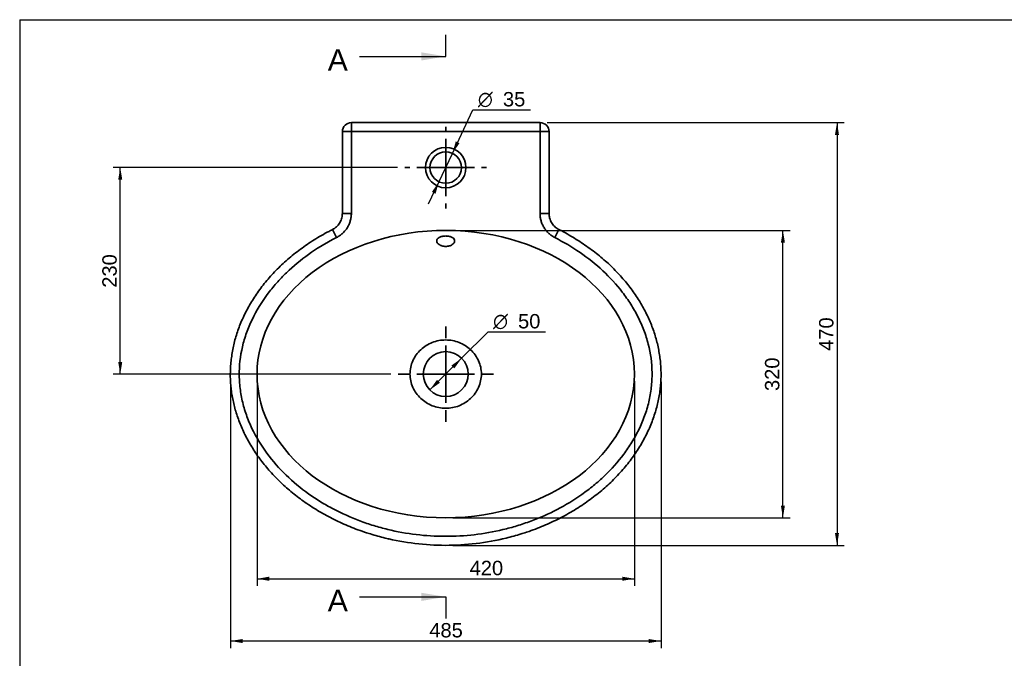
# Paper-space layout 'Foglio1' of a CAD drawing. Header units: millimetres. Extents: x 87 to 2279, y 58 to 1623.
# Tile 4 of 6: x 87 to 1183, y 912 to 1623. Entities that reach past the tile are written whole.
import ezdxf
from ezdxf.enums import TextEntityAlignment as Align
from ezdxf.lldxf.tags import DXFTag

# ---------------------------------------------------------------- set-up
doc = ezdxf.new("R2010")
doc.units = ezdxf.units.MM
doc.layers.add('1', color=7, linetype='Continuous')
doc.layers.add('Default', color=7, linetype='Continuous')
for name, color, linetype, lineweight in [('assi', 1, 'DASHDOT', 35), ('tangente', 2, 'Continuous', 35), ('visibile', 7, 'Continuous', 35)]:
    doc.layers.add(name, color=color, linetype=linetype, lineweight=lineweight)
doc.styles.add('SEACAD_Arial', font='ARIAL.TTF')
doc.styles.add('SEACAD_Solid_Edge_ANSI1_Symbols', font='semeca1.ttf')
tags = doc.linetypes.add('CENTER2', pattern=[28.575, 19.05, -3.175, 3.175, -3.175]).pattern_tags.tags
tags[10:11] = [DXFTag(74, 4), DXFTag(75, 0), DXFTag(340, '0'), DXFTag(46, 0.0), DXFTag(50, 0.0), DXFTag(44, 0.0), DXFTag(45, 0.0)]
tags[8:9] = [DXFTag(74, 4), DXFTag(75, 0), DXFTag(340, '0'), DXFTag(46, 0.0), DXFTag(50, 0.0), DXFTag(44, 0.0), DXFTag(45, 0.0)]
tags[6:7] = [DXFTag(74, 4), DXFTag(75, 0), DXFTag(340, '0'), DXFTag(46, 0.0), DXFTag(50, 0.0), DXFTag(44, 0.0), DXFTag(45, 0.0)]
tags[4:5] = [DXFTag(74, 4), DXFTag(75, 0), DXFTag(340, '0'), DXFTag(46, 0.0), DXFTag(50, 0.0), DXFTag(44, 0.0), DXFTag(45, 0.0)]
tags = doc.linetypes.add('DASHDOT', pattern=[25.4, 12.7, -6.35, 0, -6.35]).pattern_tags.tags
tags[10:11] = [DXFTag(74, 4), DXFTag(75, 0), DXFTag(340, '0'), DXFTag(46, 0.0), DXFTag(50, 0.0), DXFTag(44, 0.0), DXFTag(45, 0.0)]
tags[8:9] = [DXFTag(74, 4), DXFTag(75, 0), DXFTag(340, '0'), DXFTag(46, 0.0), DXFTag(50, 0.0), DXFTag(44, 0.0), DXFTag(45, 0.0)]
tags[6:7] = [DXFTag(74, 4), DXFTag(75, 0), DXFTag(340, '0'), DXFTag(46, 0.0), DXFTag(50, 0.0), DXFTag(44, 0.0), DXFTag(45, 0.0)]
tags[4:5] = [DXFTag(74, 4), DXFTag(75, 0), DXFTag(340, '0'), DXFTag(46, 0.0), DXFTag(50, 0.0), DXFTag(44, 0.0), DXFTag(45, 0.0)]
doc.dimstyles.new('ISO_PALLINATURA', dxfattribs={"dimtxt": 16, "dimasz": 13.6, "dimexe": 8, "dimexo": 8, "dimgap": 8, "dimtad": 0, "dimtih": 1, "dimtoh": 1, "dimtxsty": 'SEACAD_Arial', "dimblk1": '_SE_FILLED', "dimblk2": '_SE_FILLED', "dimsah": 1, "dimcen": 8, "dimadec": 0, "dimazin": 0, "dimtfac": 1, "dimtofl": 0, "dimtmove": 0, "dimatfit": 3, "dimfxl": 1, "dimtolj": 1, "dimarcsym": 0})

# ---------------------------------------------------------------- blocks, each defined once
blk = doc.blocks.new('SE')
at = {"layer": 'tangente'}
for p, q in [((456, 1508.1), (456, 1498.1)), ((666, 1508.1), (666, 1498.1)), ((446, 1498.1), (456, 1498.1)), ((666, 1498.1), (456, 1498.1)), ((456, 1498.1), (456, 1407.1)), ((666, 1407.1), (666, 1498.1)), ((666, 1498.1), (676, 1498.1)), ((446, 1407.1), (456, 1407.1)), ((666, 1407.1), (676, 1407.1)), ((434.9, 1389.1), (439.5, 1380.1)), ((682.4, 1380.1), (687, 1389.1))]:
    blk.add_line(p, q, dxfattribs=at)
blk.add_circle((561, 1458.1), 22.5, dxfattribs=at)
for points, knots in [([(456, 1407.1), (456, 1405.7), (455.9, 1404.3), (455.5, 1401.6), (455.2, 1400.2), (454.6, 1398.2), (454.4, 1397.5), (454, 1396.2), (453.7, 1395.6), (452.9, 1393.7), (452.2, 1392.5), (451.2, 1390.7), (450.8, 1390.1), (450, 1389), (449.6, 1388.4), (448.2, 1386.8), (447.3, 1385.8), (445.3, 1383.9), (444.2, 1383.1), (442.5, 1381.9), (441.9, 1381.5), (440.7, 1380.8), (440.1, 1380.5), (439.5, 1380.1)], [0, 0, 0, 0, 0.125, 0.125, 0.25, 0.25, 0.3125, 0.3125, 0.375, 0.375, 0.5, 0.5, 0.5625, 0.5625, 0.625, 0.625, 0.75, 0.75, 0.875, 0.875, 0.9375, 0.9375, 1, 1, 1, 1]), ([(682.4, 1380.1), (681.2, 1380.8), (680, 1381.5), (677.8, 1383.1), (676.7, 1383.9), (675.2, 1385.3), (674.7, 1385.8), (673.7, 1386.8), (673.2, 1387.4), (671.9, 1389), (671.1, 1390.1), (670.1, 1391.8), (669.7, 1392.4), (669.1, 1393.7), (668.8, 1394.3), (667.9, 1396.2), (667.5, 1397.5), (666.7, 1400.2), (666.4, 1401.5), (666.1, 1403.6), (666.1, 1404.3), (666, 1405.7), (666, 1406.4), (666, 1407.1)], [0, 0, 0, 0, 0.125, 0.125, 0.25, 0.25, 0.3125, 0.3125, 0.375, 0.375, 0.5, 0.5, 0.5625, 0.5625, 0.625, 0.625, 0.75, 0.75, 0.875, 0.875, 0.9375, 0.9375, 1, 1, 1, 1]), ([(439.5, 1380.1), (429.8, 1375.2), (420.5, 1369.8), (402.9, 1357.7), (394.6, 1351), (382.8, 1340.1), (379, 1336.3), (371.7, 1328.4), (368.1, 1324.2), (358.2, 1311.4), (352.3, 1302.3), (345, 1287.9), (342.7, 1282.9), (338.8, 1272.8), (337.1, 1267.6), (333, 1252.1), (331.4, 1241.4), (331.2, 1227.8), (331.2, 1225.1), (331.5, 1219.6), (331.7, 1216.9), (332.5, 1208.9), (333.4, 1203.6), (335.8, 1193.1), (337.3, 1187.9), (340.9, 1177.6), (343, 1172.6), (350, 1157.9), (355.6, 1148.7), (368.5, 1131.1), (375.7, 1123), (391.2, 1108.1), (399.4, 1101.2), (412.7, 1091.7), (417.2, 1088.7), (426.4, 1083.1), (431.1, 1080.4), (445.4, 1072.9), (455.3, 1068.5), (470.5, 1062.7), (475.7, 1061), (486, 1057.8), (491.2, 1056.4), (506.9, 1052.6), (517.5, 1050.7), (538.8, 1048.1), (549.5, 1047.5), (571.3, 1047.4), (582.1, 1048), (603.5, 1050.5), (614.1, 1052.4), (629.9, 1056.2), (635.1, 1057.6), (645.5, 1060.7), (650.6, 1062.5), (665.7, 1068.1), (675.5, 1072.4), (694.5, 1082.3), (703.7, 1087.9), (716.9, 1097.2), (721.3, 1100.5), (729.7, 1107.4), (733.7, 1111), (745.4, 1122.2), (752.6, 1130.2), (762.3, 1143.2), (765.4, 1147.7), (771.1, 1157), (773.7, 1161.7), (778.4, 1171.4), (780.5, 1176.4), (784.2, 1186.6), (785.8, 1191.8), (788.3, 1202.4), (789.2, 1207.8), (790.4, 1218.5), (790.7, 1224), (790.6, 1240.4), (789.1, 1251.1), (785.1, 1266.7), (783.4, 1271.9), (779.5, 1282.1), (777.3, 1287.1), (772.5, 1296.7), (769.8, 1301.4), (764, 1310.6), (760.8, 1315), (750.9, 1328), (743.6, 1335.9), (727.9, 1350.6), (719.4, 1357.3), (701.5, 1369.7), (692.2, 1375.2), (682.4, 1380.1)], [0, 0, 0, 0, 0.03125, 0.03125, 0.0625, 0.0625, 0.078125, 0.078125, 0.09375, 0.09375, 0.125, 0.125, 0.140625, 0.140625, 0.15625, 0.15625, 0.1875, 0.1875, 0.195312, 0.195312, 0.203125, 0.203125, 0.21875, 0.21875, 0.234375, 0.234375, 0.25, 0.25, 0.28125, 0.28125, 0.3125, 0.3125, 0.34375, 0.34375, 0.359375, 0.359375, 0.375, 0.375, 0.40625, 0.40625, 0.421875, 0.421875, 0.4375, 0.4375, 0.46875, 0.46875, 0.5, 0.5, 0.53125, 0.53125, 0.5625, 0.5625, 0.578125, 0.578125, 0.59375, 0.59375, 0.625, 0.625, 0.65625, 0.65625, 0.671875, 0.671875, 0.6875, 0.6875, 0.71875, 0.71875, 0.734375, 0.734375, 0.75, 0.75, 0.765625, 0.765625, 0.78125, 0.78125, 0.796875, 0.796875, 0.8125, 0.8125, 0.84375, 0.84375, 0.859375, 0.859375, 0.875, 0.875, 0.890625, 0.890625, 0.90625, 0.90625, 0.9375, 0.9375, 0.96875, 0.96875, 1, 1, 1, 1]), ([(600.7, 1228.1), (600.7, 1225.5), (600.4, 1223), (599.3, 1218), (598.5, 1215.6), (596.4, 1211), (595.2, 1208.8), (592.2, 1204.6), (590.5, 1202.7), (586.8, 1199.2), (584.8, 1197.7), (580.5, 1195), (578.2, 1193.8), (573.5, 1191.9), (571, 1191.2), (566.1, 1190.3), (563.5, 1190), (558.4, 1190), (555.9, 1190.3), (550.8, 1191.2), (548.4, 1192), (543.7, 1193.8), (541.4, 1195), (537.1, 1197.7), (535.1, 1199.3), (531.4, 1202.7), (529.7, 1204.7), (526.7, 1208.8), (525.5, 1211), (523.4, 1215.6), (522.6, 1218.1), (521.5, 1223), (521.2, 1225.5), (521.2, 1230.6), (521.5, 1233.2), (522.6, 1238.2), (523.4, 1240.6), (525.5, 1245.2), (526.7, 1247.4), (529.7, 1251.6), (531.4, 1253.5), (535.1, 1256.9), (537.1, 1258.5), (541.4, 1261.2), (543.7, 1262.4), (548.4, 1264.2), (550.9, 1265), (555.9, 1265.9), (558.4, 1266.1), (563.5, 1266.1), (566, 1265.9), (571.1, 1264.9), (573.5, 1264.2), (578.2, 1262.4), (580.5, 1261.2), (584.8, 1258.5), (586.8, 1256.9), (590.5, 1253.5), (592.2, 1251.5), (595.2, 1247.4), (596.5, 1245.2), (598.5, 1240.6), (599.4, 1238.1), (600.4, 1233.2), (600.7, 1230.7), (600.7, 1228.1)], [0, 0, 0, 0, 0.03125, 0.03125, 0.0625, 0.0625, 0.09375, 0.09375, 0.125, 0.125, 0.15625, 0.15625, 0.1875, 0.1875, 0.21875, 0.21875, 0.25, 0.25, 0.28125, 0.28125, 0.3125, 0.3125, 0.34375, 0.34375, 0.375, 0.375, 0.40625, 0.40625, 0.4375, 0.4375, 0.46875, 0.46875, 0.5, 0.5, 0.53125, 0.53125, 0.5625, 0.5625, 0.59375, 0.59375, 0.625, 0.625, 0.65625, 0.65625, 0.6875, 0.6875, 0.71875, 0.71875, 0.75, 0.75, 0.78125, 0.78125, 0.8125, 0.8125, 0.84375, 0.84375, 0.875, 0.875, 0.90625, 0.90625, 0.9375, 0.9375, 0.96875, 0.96875, 1, 1, 1, 1])]:
    blk.add_open_spline(points, degree=3, knots=knots, dxfattribs=at)
at = {"layer": 'visibile'}
for p, q in [((456, 1508.1), (666, 1508.1)), ((446, 1407.1), (446, 1498.1)), ((676, 1498.1), (676, 1407.1))]:
    blk.add_line(p, q, dxfattribs=at)
for centre, radius in [((561, 1458.1), 17.5), ((561, 1228.1), 25)]:
    blk.add_circle(centre, radius, dxfattribs=at)
for centre, radius, start, end in [((456, 1498.1), 10, 90, 180), ((666, 1498.1), 10, 0, 90), ((696.2, 1407), 20.2, 179.9233, 185.2493), ((560.9, 1321.1), 283.7, 256.6509, 257.238), ((560.9, 1321.1), 283.7, 281.7337, 283.0348)]:
    blk.add_arc(centre, radius, start, end, dxfattribs=at)
for start_param, end_param in [(1.570796, 3.141593), (0, 1.570796), (3.141593, 4.712389), (4.712389, 6.283185)]:
    blk.add_ellipse((561, 1228.1), major_axis=(210, 0), ratio=0.761905, start_param=start_param, end_param=end_param, dxfattribs=at)
for points, knots in [([(445.9, 1406.7), (445.9, 1406.5), (446, 1405.5), (445.7, 1403.5), (445.1, 1400.9), (444.1, 1398.4), (442.8, 1396.1), (441.2, 1393.9), (439.3, 1392), (437.2, 1390.3), (435.8, 1389.5), (434.9, 1389.1)], [0, 0, 0, 0, 0.027179, 0.149536, 0.271787, 0.392725, 0.515175, 0.636388, 0.757929, 0.879797, 1, 1, 1, 1]), ([(687, 1389.1), (686.7, 1389.2), (685.7, 1389.7), (683.9, 1390.9), (681.9, 1392.6), (680.1, 1394.6), (678.7, 1396.8), (677.5, 1399.2), (676.6, 1401.7), (676.2, 1403.8), (676.1, 1404.9), (676.1, 1405.2)], [0, 0, 0, 0, 0.043992, 0.174951, 0.305949, 0.435832, 0.567499, 0.698155, 0.829501, 0.961283, 1, 1, 1, 1]), ([(435, 1389), (433.5, 1388.3), (429.7, 1386.4), (422.7, 1382.5), (414.6, 1377.7), (406.8, 1372.5), (399.2, 1367.2), (392, 1361.6), (385, 1355.8), (378.4, 1349.7), (372, 1343.5), (366.1, 1337.1), (360.4, 1330.6), (355.2, 1323.9), (350.3, 1317.1), (345.8, 1310.3), (341.7, 1303.3), (338, 1296.3), (334.6, 1289.2), (331.6, 1282.1), (329.1, 1275.1), (326.9, 1268), (325.1, 1260.9), (323.6, 1253.7), (322.5, 1246.4), (321.7, 1239.2), (321.3, 1232), (321.2, 1224.9), (321.6, 1217.8), (322.2, 1210.8), (323.2, 1203.9), (324.6, 1197.1), (326.3, 1190.1), (328.4, 1183.2), (330.8, 1176.2), (333.6, 1169.3), (336.7, 1162.4), (340.2, 1155.5), (344.1, 1148.8), (348.3, 1142.1), (352.8, 1135.5), (357.7, 1129), (362.9, 1122.7), (368.5, 1116.4), (374.4, 1110.3), (380.5, 1104.4), (387.1, 1098.7), (393.9, 1093.1), (401, 1087.7), (408.5, 1082.5), (416.3, 1077.5), (424.3, 1072.7), (432.6, 1068.2), (441.1, 1064), (449.9, 1060.1), (458.7, 1056.4), (466.2, 1053.6), (470.3, 1052.3), (471.6, 1051.9)], [0, 0, 0, 0, 0.009533, 0.030619, 0.051435, 0.072003, 0.092343, 0.112482, 0.132443, 0.152261, 0.171865, 0.191098, 0.21005, 0.228708, 0.247067, 0.265127, 0.282898, 0.300394, 0.317634, 0.334671, 0.351013, 0.367277, 0.383504, 0.399671, 0.415755, 0.431737, 0.4476, 0.463331, 0.478923, 0.494371, 0.509629, 0.524884, 0.540649, 0.556625, 0.57283, 0.589274, 0.60596, 0.622889, 0.640055, 0.657447, 0.675047, 0.692771, 0.710878, 0.729339, 0.747971, 0.766813, 0.785901, 0.805271, 0.824957, 0.844994, 0.865411, 0.886084, 0.906815, 0.927708, 0.948768, 0.969998, 0.991398, 1, 1, 1, 1]), ([(551, 1376.4), (551, 1377.1), (551.2, 1377.8), (552.1, 1379.1), (552.7, 1379.7), (554.6, 1380.7), (555.6, 1381.1), (557.6, 1381.6), (558.2, 1381.7), (559.6, 1381.8), (560.3, 1381.9), (562.4, 1381.9), (563.8, 1381.7), (566.3, 1381.1), (567.4, 1380.7), (570.1, 1379.1), (571, 1377.7), (570.9, 1375.6), (570.7, 1374.9), (569.8, 1373.5), (569.1, 1372.8), (567.8, 1372), (567.3, 1371.7), (566.2, 1371.2), (565.6, 1371), (563.7, 1370.5), (562.3, 1370.3), (559.5, 1370.3), (558.1, 1370.5), (555.6, 1371.2), (554.5, 1371.7), (552.7, 1372.9), (552.1, 1373.6), (551.2, 1374.9), (551, 1375.7), (551, 1376.4)], [0, 0, 0, 0, 0.0625, 0.0625, 0.125, 0.125, 0.1875, 0.1875, 0.21875, 0.21875, 0.25, 0.25, 0.3125, 0.3125, 0.375, 0.375, 0.5, 0.5, 0.5625, 0.5625, 0.625, 0.625, 0.65625, 0.65625, 0.6875, 0.6875, 0.75, 0.75, 0.8125, 0.8125, 0.875, 0.875, 0.9375, 0.9375, 1, 1, 1, 1]), ([(647.5, 1050.9), (649.8, 1051.6), (654.7, 1053.2), (663.2, 1056.4), (672.1, 1060.1), (681, 1064.1), (689.6, 1068.4), (698.1, 1073), (706.3, 1077.9), (714.3, 1083.1), (721.9, 1088.5), (729.3, 1094.1), (736.3, 1099.9), (743, 1105.9), (749.3, 1112.1), (755.3, 1118.4), (760.9, 1124.9), (766.2, 1131.6), (771.1, 1138.3), (775.6, 1145.2), (779.8, 1152.1), (783.5, 1159.1), (786.9, 1166.2), (790, 1173.3), (792.6, 1180.5), (794.9, 1187.7), (796.8, 1194.8), (798.3, 1202), (799.5, 1209.1), (800.2, 1216.1), (800.6, 1223.1), (800.7, 1230.1), (800.4, 1237.2), (799.7, 1244.3), (798.7, 1251.4), (797.4, 1258.5), (795.7, 1265.6), (793.6, 1272.6), (791.3, 1279.6), (788.5, 1286.4), (785.5, 1293.2), (782, 1300), (778.3, 1306.7), (774.1, 1313.4), (769.6, 1319.9), (764.8, 1326.4), (759.6, 1332.8), (754, 1339.1), (748.2, 1345.2), (742, 1351.2), (735.5, 1356.9), (728.7, 1362.6), (721.5, 1368), (714.1, 1373.2), (706.3, 1378.2), (698.3, 1383), (691.7, 1386.7), (688.1, 1388.5), (686.9, 1389)], [0, 0, 0, 0, 0.0149, 0.036333, 0.057665, 0.078897, 0.100027, 0.12106, 0.141997, 0.162864, 0.183351, 0.203531, 0.223434, 0.243054, 0.262391, 0.28145, 0.300243, 0.318784, 0.33711, 0.354945, 0.372573, 0.389989, 0.407174, 0.424118, 0.440815, 0.457268, 0.473483, 0.489475, 0.505277, 0.520626, 0.535803, 0.551111, 0.566552, 0.582125, 0.597825, 0.613644, 0.629571, 0.645592, 0.661688, 0.677842, 0.693944, 0.710603, 0.727502, 0.744658, 0.762086, 0.779792, 0.797779, 0.816042, 0.83457, 0.853345, 0.872407, 0.891715, 0.911334, 0.931245, 0.951423, 0.971838, 0.992451, 1, 1, 1, 1]), ([(647.4, 1050.9), (646.6, 1050.7), (645.7, 1050.4), (639.4, 1048.4), (633.9, 1046.9), (617.3, 1042.8), (606, 1040.8), (583.5, 1038.1), (572.1, 1037.4), (549.3, 1037.4), (538, 1038.1), (515.6, 1040.9), (504.5, 1042.9), (488, 1046.9), (482.6, 1048.4), (475.3, 1050.7), (473.4, 1051.3), (471.6, 1051.9)], [0.4193873, 0.4193873, 0.4193873, 0.4193873, 0.421875, 0.421875, 0.4375, 0.4375, 0.46875, 0.46875, 0.5, 0.5, 0.53125, 0.53125, 0.5625, 0.5625, 0.578125, 0.578125, 0.5834081, 0.5834081, 0.5834081, 0.5834081])]:
    blk.add_open_spline(points, degree=3, knots=knots, dxfattribs=at)
blk = doc.blocks.new('SE1')
at = {"layer": 'Default', "color": 7, "linetype": 'Continuous', "style": 'SEACAD_Arial'}
blk.add_text('A', height=24, dxfattribs=at).set_placement((429.7, 1589.9), align=Align.TOP_LEFT)
blk = doc.blocks.new('SE2')
at = {"layer": 'Default', "color": 7, "linetype": 'Continuous', "style": 'SEACAD_Arial'}
blk.add_text('A', height=24, dxfattribs=at).set_placement((429.7, 988.1), align=Align.TOP_LEFT)
blk = doc.blocks.new('SEANNOT_GROUP')
at = {"layer": 'Default', "linetype": 'Continuous'}
blk.add_hatch(color=136, dxfattribs=at).paths.add_polyline_path([(533.8, 1577.3), (561, 1581.9), (533.8, 1586.4)])
at = {"layer": 'Default', "color": 136, "linetype": 'Continuous'}
blk.add_lwpolyline([(465, 1581.9), (561, 1581.9)], dxfattribs=at)
blk = doc.blocks.new('SEANNOT_GROUP1')
at = {"layer": 'Default', "linetype": 'Continuous'}
blk.add_hatch(color=136, dxfattribs=at).paths.add_polyline_path([(533.8, 975.5), (561, 980.1), (533.8, 984.6)])
at = {"layer": 'Default', "color": 136, "linetype": 'Continuous'}
blk.add_lwpolyline([(465, 980.1), (561, 980.1)], dxfattribs=at)
blk = doc.blocks.new('SE3')
at = {"layer": 'Default', "color": 7, "linetype": 'CENTER2'}
for p, q in [((561, 1581.9), (561, 1605.9)), ((561, 980.1), (561, 956.1))]:
    blk.add_line(p, q, dxfattribs=at)
at = {"layer": 'Default', "color": 7, "linetype": 'CENTER2', "const_width": 0.00035}
blk.add_lwpolyline([(561, 1581.9), (561, 980.1)], dxfattribs=at)
blk = doc.blocks.new('SEANNOT_GROUP2')
at = {"layer": 'assi'}
for p, q in [((561, 1268.1), (561, 1281.1)), ((561, 1260.1), (561, 1196.1)), ((521, 1228.1), (508, 1228.1)), ((593, 1228.1), (529, 1228.1)), ((601, 1228.1), (614, 1228.1)), ((561, 1188.1), (561, 1175.1))]:
    blk.add_line(p, q, dxfattribs=at)
blk = doc.blocks.new('SEANNOT_GROUP3')
at = {"layer": 'assi'}
for p, q in [((561, 1268.1), (561, 1281.1)), ((561, 1260.1), (561, 1196.1)), ((521, 1228.1), (508, 1228.1)), ((593, 1228.1), (529, 1228.1)), ((601, 1228.1), (614, 1228.1)), ((561, 1188.1), (561, 1175.1))]:
    blk.add_line(p, q, dxfattribs=at)
blk = doc.blocks.new('SEANNOT_GROUP4')
at = {"layer": 'assi'}
for p, q in [((561, 1498.1), (561, 1503.6)), ((561, 1490.1), (561, 1426.1)), ((521, 1458.1), (515.5, 1458.1)), ((593, 1458.1), (529, 1458.1)), ((601, 1458.1), (606.5, 1458.1)), ((561, 1418.1), (561, 1412.6))]:
    blk.add_line(p, q, dxfattribs=at)
blk = doc.blocks.new('DMBLK179')
at = {"layer": 'Default', "linetype": 'Continuous'}
for points in [[(567.4, 1237.7), (570.6, 1234.5), (578.7, 1245.7)], [(551.3, 1221.7), (543.2, 1210.4), (554.5, 1218.4)]]:
    blk.add_hatch(color=136, dxfattribs=at).paths.add_polyline_path(points)
at = {"layer": 'Default', "color": 136, "linetype": 'Continuous'}
for p, q in [((578.7, 1245.7), (608.1, 1275)), ((608.1, 1275), (672.1, 1275)), ((543.2, 1210.4), (578.7, 1245.7))]:
    blk.add_line(p, q, dxfattribs=at)
for s, style, p in [('O', 'SEACAD_Solid_Edge_ANSI1_Symbols', (613.7, 1295)), ('50', 'SEACAD_Arial', (641.5, 1295))]:
    blk.add_text(s, height=16, dxfattribs=dict(at, style=style)).set_placement(p, align=Align.TOP_LEFT)
blk = doc.blocks.new('_SE_FILLED')
at = {"color": 0}
blk.add_line((0, 0), (-1, 0), dxfattribs=at)
blk.add_solid([(0, 0), (-1, -0.1665), (-1, 0.1665), (0, 0)], dxfattribs=at)
blk = doc.blocks.new('DMBLK180')
at = {"layer": 'Default', "linetype": 'Continuous'}
for points in [[(572.2, 1487.2), (568.4, 1473.9), (576.3, 1485.2)], [(545.6, 1430.9), (549.7, 1429), (553.5, 1442.3)]]:
    blk.add_hatch(color=136, dxfattribs=at).paths.add_polyline_path(points)
at = {"layer": 'Default', "color": 136, "linetype": 'Continuous'}
for p, q in [((568.4, 1473.9), (591.2, 1522.2)), ((591.2, 1522.2), (655.3, 1522.2)), ((541.9, 1417.7), (568.4, 1473.9))]:
    blk.add_line(p, q, dxfattribs=at)
for s, style, p in [('O', 'SEACAD_Solid_Edge_ANSI1_Symbols', (596.8, 1542.2)), ('35', 'SEACAD_Arial', (624.7, 1542.2))]:
    blk.add_text(s, height=16, dxfattribs=dict(at, style=style)).set_placement(p, align=Align.TOP_LEFT)
blk = doc.blocks.new('DMBLK181')
at = {"layer": 'Default', "linetype": 'Continuous'}
for points in [[(196.5, 1444.5), (201, 1444.5), (198.8, 1458.1)], [(196.5, 1241.7), (198.8, 1228.1), (201, 1241.7)]]:
    blk.add_hatch(color=136, dxfattribs=at).paths.add_polyline_path(points)
at = {"layer": 'Default', "color": 136, "linetype": 'Continuous'}
for p, q in [((507.5, 1458.1), (190.8, 1458.1)), ((198.8, 1228.1), (198.8, 1458.1)), ((500, 1228.1), (190.8, 1228.1))]:
    blk.add_line(p, q, dxfattribs=at)
at = {"layer": 'Default', "color": 136, "linetype": 'Continuous', "style": 'SEACAD_Arial'}
blk.add_text('230', height=16, rotation=90, dxfattribs=at).set_placement((178.8, 1324.3), align=Align.TOP_LEFT)
blk = doc.blocks.new('DMBLK182')
at = {"layer": 'Default', "linetype": 'Continuous'}
for points in [[(334.9, 928.6), (334.9, 933.1), (321.3, 930.9)], [(787, 928.6), (800.6, 930.9), (787, 933.1)]]:
    blk.add_hatch(color=136, dxfattribs=at).paths.add_polyline_path(points)
at = {"layer": 'Default', "color": 136, "linetype": 'Continuous'}
for p, q in [((321.3, 1219.6), (321.3, 922.9)), ((800.6, 1219.6), (800.6, 922.9)), ((321.3, 930.9), (800.6, 930.9))]:
    blk.add_line(p, q, dxfattribs=at)
at = {"layer": 'Default', "color": 136, "linetype": 'Continuous', "style": 'SEACAD_Arial'}
blk.add_text('  485', height=16, dxfattribs=at).set_placement((530.3, 950.9), align=Align.TOP_LEFT)
blk = doc.blocks.new('DMBLK183')
at = {"layer": 'Default', "linetype": 'Continuous'}
for points in [[(364.6, 997.9), (364.6, 1002.5), (351, 1000.2)], [(757.4, 997.9), (771, 1000.2), (757.4, 1002.5)]]:
    blk.add_hatch(color=136, dxfattribs=at).paths.add_polyline_path(points)
at = {"layer": 'Default', "color": 136, "linetype": 'Continuous'}
for p, q in [((351, 1220.1), (351, 992.2)), ((771, 1220.1), (771, 992.2)), ((351, 1000.2), (771, 1000.2))]:
    blk.add_line(p, q, dxfattribs=at)
at = {"layer": 'Default', "color": 136, "linetype": 'Continuous', "style": 'SEACAD_Arial'}
blk.add_text('420', height=16, dxfattribs=at).set_placement((587.6, 1020.2), align=Align.TOP_LEFT)
blk = doc.blocks.new('DMBLK184')
at = {"layer": 'Default', "linetype": 'Continuous'}
for points in [[(938.5, 1374.5), (936.3, 1388.1), (934, 1374.5)], [(938.5, 1081.7), (934, 1081.7), (936.3, 1068.1)]]:
    blk.add_hatch(color=136, dxfattribs=at).paths.add_polyline_path(points)
at = {"layer": 'Default', "color": 136, "linetype": 'Continuous'}
for p, q in [((569, 1388.1), (944.3, 1388.1)), ((936.3, 1068.1), (936.3, 1388.1)), ((569, 1068.1), (944.3, 1068.1))]:
    blk.add_line(p, q, dxfattribs=at)
at = {"layer": 'Default', "color": 136, "linetype": 'Continuous', "style": 'SEACAD_Arial'}
blk.add_text('320', height=16, rotation=90, dxfattribs=at).set_placement((916.3, 1209.3), align=Align.TOP_LEFT)
blk = doc.blocks.new('DMBLK185')
at = {"layer": 'Default', "linetype": 'Continuous'}
for points in [[(998.7, 1494.5), (996.5, 1508.1), (994.2, 1494.5)], [(998.7, 1051), (994.2, 1051), (996.5, 1037.4)]]:
    blk.add_hatch(color=136, dxfattribs=at).paths.add_polyline_path(points)
at = {"layer": 'Default', "color": 136, "linetype": 'Continuous'}
for p, q in [((674, 1508.1), (1004.5, 1508.1)), ((996.5, 1508.1), (996.5, 1037.4)), ((569, 1037.4), (1004.5, 1037.4))]:
    blk.add_line(p, q, dxfattribs=at)
at = {"layer": 'Default', "color": 136, "linetype": 'Continuous', "style": 'SEACAD_Arial'}
blk.add_text('470', height=16, rotation=90, dxfattribs=at).set_placement((976.5, 1254), align=Align.TOP_LEFT)

psp = doc.layouts.new('Foglio1')

# ---------------------------------------------------------------- linework, layer by layer
at = {"layer": '1', "color": 7, "linetype": 'Continuous'}
for q in [(2274.853, 1622.76), (86.851, 58.25)]:
    psp.add_line((86.851, 1622.76), q, dxfattribs=at)

# ---------------------------------------------------------------- block references
at = {"layer": 'Default'}
for name in ['SE3', 'SE1', 'SEANNOT_GROUP', 'SE', 'SEANNOT_GROUP4', 'SEANNOT_GROUP2', 'SEANNOT_GROUP3', 'SE2', 'SEANNOT_GROUP1']:
    psp.add_blockref(name, (0, 0), dxfattribs=at)

# ---------------------------------------------------------------- dimensions: what is measured, and where the dimension line sits
at = {"layer": 'Default', "color": 136, "linetype": 'Continuous'}
for p1, p2, picture, middle in [((553.477, 1442.273), (568.431, 1473.917), 'DMBLK180', (591.249, 1522.202)), ((543.249, 1210.445), (578.659, 1245.745), 'DMBLK179', (608.056, 1275.049))]:
    dim = psp.add_diameter_dim_2p(p1=p1, p2=p2, text='\\A1;<>', dimstyle='ISO_PALLINATURA', dxfattribs=at)
    dim.commit()
    dim.dimension.update_dxf_attribs({"geometry": picture, "text_midpoint": middle, "dimtype": 163})
for base, p1, p2, angle, text, override, picture, middle, dimtype in [((996.475, 1037.436), (665.954, 1508.095), (560.956, 1037.436), 90, '\\A1;<>', {"dimtad": 1, "dimtih": 0, "dimtoh": 0, "dimdec": 0, "dimtdec": 0, "dimtofl": 1}, 'DMBLK185', (996.475, 1272.765), 160), ((198.771, 1228.095), (560.954, 1228.095), (560.954, 1458.095), 90, '\\A1;<>', {"dimtad": 1, "dimtih": 0, "dimtoh": 0, "dimtofl": 1}, 'DMBLK181', (198.771, 1343.095), 161), ((936.274, 1068.095), (560.954, 1068.095), (560.954, 1388.095), 90, '\\A1;<>', {"dimtad": 1, "dimtih": 0, "dimtoh": 0, "dimtofl": 1}, 'DMBLK184', (936.274, 1228.095), 161), ((321.281, 930.866), (321.281, 1227.58), (800.63, 1227.634), 0.006517, '\\A1;  485 {}', {"dimtad": 1, "dimtih": 0, "dimtoh": 0, "dimdec": 0, "dimtdec": 0, "dimtofl": 1}, 'DMBLK182', (560.955, 930.866), 161), ((350.954, 1000.216), (350.954, 1228.095), (770.954, 1228.095), 0, '\\A1;<>', {"dimtad": 1, "dimtih": 0, "dimtoh": 0, "dimtofl": 1}, 'DMBLK183', (606.382, 1000.216), 161)]:
    dim = psp.add_linear_dim(base=base, p1=p1, p2=p2, angle=angle, text=text, dimstyle='ISO_PALLINATURA', override=override, dxfattribs=at)
    dim.commit()
    dim.dimension.update_dxf_attribs({"geometry": picture, "text_midpoint": middle, "dimtype": dimtype})

doc.saveas('drawing.dxf')
